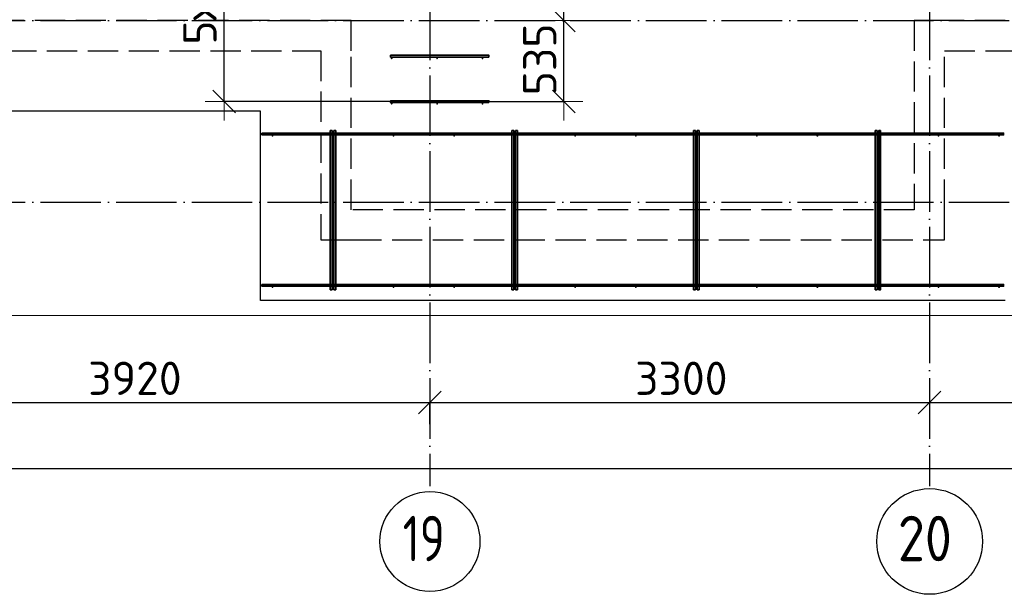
# Model space of a CAD drawing. Header units: millimetres. Extents: x 13527 to 139154, y -122592 to 61893.
# Tile 116 of 128: x 108070 to 114575, y 27408 to 31205. Entities that reach past the tile are written whole.
import ezdxf

# ---------------------------------------------------------------- set-up
doc = ezdxf.new("R2010")
doc.units = ezdxf.units.MM
doc.header["$PDMODE"] = 65
for name, pattern in [('______11', [500, 400, -50, 0, -50]), ('______2', [270, 200, -70]), ('______5', [1100, 800, -100, 100, -100])]:
    doc.linetypes.add(name, pattern=pattern)
for name, color, linetype, lineweight in [('Standard', 7, 'Continuous', 25), ('Арм.стержн. Доп. арматура', 180, 'Continuous', 35), ('Размерная линия_ общее', 7, 'Continuous', 13), ('Стена_ общее', 7, 'Continuous', 35), ('Фундамент_ общее', 7, 'Continuous', 35)]:
    doc.layers.add(name, color=color, linetype=linetype, lineweight=lineweight)
doc.layers.add('Арм.стержн. Фиксатор', color=7, linetype='Continuous', lineweight=35, true_color=0x501e0f)
doc.layers.add('Осевая линия_ общее', color=7, linetype='______5', lineweight=13, true_color=0xa0a0a0)
doc.styles.add('ISOCPEUR', font='ISOCPEUR')
doc.dimstyles.new('DIMSTYLE_16', dxfattribs={"dimtxt": 220, "dimasz": 250, "dimexe": 0, "dimexo": 0, "dimgap": 110, "dimtad": 2, "dimdec": 0, "dimrnd": 1, "dimzin": 12, "dimdsep": 46, "dimtxsty": 'ISOCPEUR', "dimblk1": 'ALL_ML_STRICH', "dimblk2": 'ALL_ML_STRICH', "dimsah": 1, "dimcen": 0, "dimclrd": 7, "dimclre": 256, "dimclrt": 7, "dimadec": 0, "dimazin": 0, "dimtfac": 1, "dimtdec": 0, "dimtix": 1, "dimtmove": 2, "dimatfit": 3, "dimfxl": 0, "dimtzin": 0, "dimlwd": 0, "dimlwe": -3, "dimarcsym": 0})
doc.dimstyles.new('DIMSTYLE_3', dxfattribs={"dimtxt": 220, "dimasz": 250, "dimexe": 0, "dimexo": 0, "dimgap": 110, "dimtad": 2, "dimdec": 0, "dimrnd": 5, "dimzin": 12, "dimdsep": 46, "dimtxsty": 'ISOCPEUR', "dimblk1": 'ALL_ML_STRICH', "dimblk2": 'ALL_ML_STRICH', "dimsah": 1, "dimcen": 0, "dimclrd": 7, "dimclre": 256, "dimclrt": 7, "dimadec": 0, "dimazin": 0, "dimtfac": 1, "dimtdec": 0, "dimtix": 1, "dimtmove": 2, "dimatfit": 3, "dimfxl": 0, "dimtvp": 1.2, "dimtzin": 0, "dimlwd": 0, "dimlwe": -3, "dimarcsym": 0})
doc.dimstyles.new('DIMSTYLE_5', dxfattribs={"dimtxt": 220, "dimasz": 250, "dimexe": 0, "dimexo": 0, "dimgap": 110, "dimtad": 2, "dimdec": 0, "dimrnd": 5, "dimzin": 12, "dimdsep": 46, "dimtxsty": 'ISOCPEUR', "dimblk1": 'ALL_ML_STRICH', "dimblk2": 'ALL_ML_STRICH', "dimsah": 1, "dimcen": 0, "dimclrd": 7, "dimclre": 256, "dimclrt": 7, "dimadec": 0, "dimazin": 0, "dimtfac": 1, "dimtdec": 0, "dimtix": 1, "dimtmove": 2, "dimatfit": 3, "dimfxl": 0, "dimtzin": 0, "dimlwd": 0, "dimlwe": -3, "dimarcsym": 0})

# ---------------------------------------------------------------- blocks, each defined once
blk = doc.blocks.new('ALL_ML_STRICH')
at = {"color": 0, "linetype": 'ByBlock', "lineweight": -2}
for p, q in [((-0.3, -0.3), (0.3, 0.3)), ((0, -0.5), (0, 0.5)), ((-1, 0), (0.5, 0))]:
    blk.add_line(p, q, dxfattribs=at)
blk = doc.blocks.new('*D467')
at = {"layer": 'DEFPOINTS', "color": 7, "linetype": 'Continuous', "lineweight": 13, "transparency": 33554687}
for p in [(111436.2, 31200), (111052.5, 30664), (111665.6, 30664)]:
    blk.add_point(p, dxfattribs=at)
at = {"layer": 'Размерная линия_ общее', "color": 253, "linetype": 'Continuous', "lineweight": -2, "true_color": 0xa0a0a0, "transparency": 33554687}
for p, q in [((111665.6, 31200), (111665.6, 31200)), ((111072.5, 30664), (111665.6, 30664))]:
    blk.add_line(p, q, dxfattribs=at)
at = {"layer": 'Размерная линия_ общее', "color": 7, "linetype": 'Continuous', "lineweight": -2, "transparency": 33554687}
blk.add_line((111665.6, 30664), (111665.6, 31200), dxfattribs=at)
at = {"layer": 'Размерная линия_ общее', "color": 7, "linetype": 'Continuous', "lineweight": 13, "transparency": 33554687, "xscale": 250, "yscale": 250, "zscale": 250}
for p, rotation in [((111665.6, 31200), 90), ((111665.6, 30664), 270)]:
    blk.add_blockref('ALL_ML_STRICH', p, dxfattribs=dict(at, rotation=rotation))
at = {"layer": 'Размерная линия_ общее', "color": 7, "linetype": 'Continuous', "lineweight": 13, "transparency": 33554687, "insert": (111505.6, 30943), "char_height": 220, "width": 660, "attachment_point": 5, "rotation": 90, "style": 'ISOCPEUR'}
blk.add_mtext('\\A1;{535}', dxfattribs=at)
blk = doc.blocks.new('*D468')
at = {"layer": 'DEFPOINTS', "color": 7, "linetype": 'Continuous', "lineweight": 13, "transparency": 33554687}
for p in [(111056.7, 32164), (111436.2, 31200), (111665.6, 31200)]:
    blk.add_point(p, dxfattribs=at)
at = {"layer": 'Размерная линия_ общее', "color": 253, "linetype": 'Continuous', "lineweight": -2, "true_color": 0xa0a0a0, "transparency": 33554687}
for p, q in [((111076.7, 32164), (111665.6, 32164)), ((111665.6, 31200), (111665.6, 31200))]:
    blk.add_line(p, q, dxfattribs=at)
at = {"layer": 'Размерная линия_ общее', "color": 7, "linetype": 'Continuous', "lineweight": -2, "transparency": 33554687}
blk.add_line((111665.6, 31200), (111665.6, 32164), dxfattribs=at)
at = {"layer": 'Размерная линия_ общее', "color": 7, "linetype": 'Continuous', "lineweight": 13, "transparency": 33554687, "xscale": 250, "yscale": 250, "zscale": 250}
for p, rotation in [((111665.6, 32164), 90), ((111665.6, 31200), 270)]:
    blk.add_blockref('ALL_ML_STRICH', p, dxfattribs=dict(at, rotation=rotation))
at = {"layer": 'Размерная линия_ общее', "color": 7, "linetype": 'Continuous', "lineweight": 13, "transparency": 33554687, "insert": (111505.6, 31693), "char_height": 220, "width": 660, "attachment_point": 5, "rotation": 90, "style": 'ISOCPEUR'}
blk.add_mtext('\\A1;{965}', dxfattribs=at)
blk = doc.blocks.new('*D469')
at = {"layer": 'DEFPOINTS', "color": 7, "linetype": 'Continuous', "lineweight": 13, "transparency": 33554687}
for p in [(109751.3, 32164), (109420.8, 30664), (110618.8, 30664)]:
    blk.add_point(p, dxfattribs=at)
at = {"layer": 'Размерная линия_ общее', "color": 253, "linetype": 'Continuous', "lineweight": -2, "true_color": 0xa0a0a0, "transparency": 33554687}
for p, q in [((109731.3, 32164), (109420.8, 32164)), ((110598.8, 30664), (109420.8, 30664))]:
    blk.add_line(p, q, dxfattribs=at)
at = {"layer": 'Размерная линия_ общее', "color": 7, "linetype": 'Continuous', "lineweight": -2, "transparency": 33554687}
blk.add_line((109420.8, 30664), (109420.8, 32164), dxfattribs=at)
at = {"layer": 'Размерная линия_ общее', "color": 7, "linetype": 'Continuous', "lineweight": 13, "transparency": 33554687, "xscale": 250, "yscale": 250, "zscale": 250}
for p, rotation in [((109420.8, 32164), 90), ((109420.8, 30664), 270)]:
    blk.add_blockref('ALL_ML_STRICH', p, dxfattribs=dict(at, rotation=rotation))
at = {"layer": 'Размерная линия_ общее', "color": 7, "linetype": 'Continuous', "lineweight": 13, "transparency": 33554687, "insert": (109150.8, 31040), "char_height": 220, "width": 11, "attachment_point": 1, "rotation": 90, "line_spacing_factor": 0.60241, "style": 'ISOCPEUR'}
blk.add_mtext('5х300', dxfattribs=at)
blk = doc.blocks.new('*D560')
at = {"layer": 'DEFPOINTS', "color": 7, "linetype": 'Continuous', "lineweight": 13, "transparency": 33554687}
for p in [(106860, 28675.7), (106860, 28512.1), (110780, 28512.1)]:
    blk.add_point(p, dxfattribs=at)
at = {"layer": 'Размерная линия_ общее', "color": 253, "linetype": 'Continuous', "lineweight": -2, "true_color": 0xa0a0a0, "transparency": 33554687}
for p, q in [((106860, 28532.1), (106860, 28675.7)), ((110780, 28532.1), (110780, 28675.7))]:
    blk.add_line(p, q, dxfattribs=at)
at = {"layer": 'Размерная линия_ общее', "color": 7, "linetype": 'Continuous', "lineweight": -2, "transparency": 33554687}
blk.add_line((106860, 28675.7), (110780, 28675.7), dxfattribs=at)
at = {"layer": 'Размерная линия_ общее', "color": 7, "linetype": 'Continuous', "lineweight": 13, "transparency": 33554687, "xscale": 250, "yscale": 250, "zscale": 250, "rotation": 180}
blk.add_blockref('ALL_ML_STRICH', (106860, 28675.7), dxfattribs=at)
at = {"layer": 'Размерная линия_ общее', "color": 7, "linetype": 'Continuous', "lineweight": 13, "transparency": 33554687, "xscale": 250, "yscale": 250, "zscale": 250}
blk.add_blockref('ALL_ML_STRICH', (110780, 28675.7), dxfattribs=at)
at = {"layer": 'Размерная линия_ общее', "color": 7, "linetype": 'Continuous', "lineweight": 13, "transparency": 33554687, "insert": (108831, 28835.7), "char_height": 220, "width": 880, "attachment_point": 5, "style": 'ISOCPEUR'}
blk.add_mtext('\\A1;{3920}', dxfattribs=at)
blk = doc.blocks.new('*D561')
at = {"layer": 'DEFPOINTS', "color": 7, "linetype": 'Continuous', "lineweight": 13, "transparency": 33554687}
for p in [(110780, 28675.7), (114080, 28647), (110780, 28512.1)]:
    blk.add_point(p, dxfattribs=at)
at = {"layer": 'Размерная линия_ общее', "color": 253, "linetype": 'Continuous', "lineweight": -2, "true_color": 0xa0a0a0, "transparency": 33554687}
for p, q in [((110780, 28532.1), (110780, 28675.7)), ((114080, 28667), (114080, 28675.7))]:
    blk.add_line(p, q, dxfattribs=at)
at = {"layer": 'Размерная линия_ общее', "color": 7, "linetype": 'Continuous', "lineweight": -2, "transparency": 33554687}
blk.add_line((110780, 28675.7), (114080, 28675.7), dxfattribs=at)
at = {"layer": 'Размерная линия_ общее', "color": 7, "linetype": 'Continuous', "lineweight": 13, "transparency": 33554687, "xscale": 250, "yscale": 250, "zscale": 250, "rotation": 180}
blk.add_blockref('ALL_ML_STRICH', (110780, 28675.7), dxfattribs=at)
at = {"layer": 'Размерная линия_ общее', "color": 7, "linetype": 'Continuous', "lineweight": 13, "transparency": 33554687, "xscale": 250, "yscale": 250, "zscale": 250}
blk.add_blockref('ALL_ML_STRICH', (114080, 28675.7), dxfattribs=at)
at = {"layer": 'Размерная линия_ общее', "color": 7, "linetype": 'Continuous', "lineweight": 13, "transparency": 33554687, "insert": (112441, 28835.7), "char_height": 220, "width": 880, "attachment_point": 5, "style": 'ISOCPEUR'}
blk.add_mtext('\\A1;{3300}', dxfattribs=at)
blk = doc.blocks.new('*D562')
at = {"layer": 'DEFPOINTS', "color": 7, "linetype": 'Continuous', "lineweight": 13, "transparency": 33554687}
for p in [(117380, 28733.7), (114080, 28675.7), (114080, 28647)]:
    blk.add_point(p, dxfattribs=at)
at = {"layer": 'Размерная линия_ общее', "color": 253, "linetype": 'Continuous', "lineweight": -2, "true_color": 0xa0a0a0, "transparency": 33554687}
for p, q in [((117380, 28713.7), (117380, 28675.7)), ((114080, 28667), (114080, 28675.7))]:
    blk.add_line(p, q, dxfattribs=at)
at = {"layer": 'Размерная линия_ общее', "color": 7, "linetype": 'Continuous', "lineweight": -2, "transparency": 33554687}
blk.add_line((114080, 28675.7), (117380, 28675.7), dxfattribs=at)
at = {"layer": 'Размерная линия_ общее', "color": 7, "linetype": 'Continuous', "lineweight": 13, "transparency": 33554687, "xscale": 250, "yscale": 250, "zscale": 250, "rotation": 180}
blk.add_blockref('ALL_ML_STRICH', (114080, 28675.7), dxfattribs=at)
at = {"layer": 'Размерная линия_ общее', "color": 7, "linetype": 'Continuous', "lineweight": 13, "transparency": 33554687, "xscale": 250, "yscale": 250, "zscale": 250}
blk.add_blockref('ALL_ML_STRICH', (117380, 28675.7), dxfattribs=at)
at = {"layer": 'Размерная линия_ общее', "color": 7, "linetype": 'Continuous', "lineweight": 13, "transparency": 33554687, "insert": (115741, 28835.7), "char_height": 220, "width": 880, "attachment_point": 5, "style": 'ISOCPEUR'}
blk.add_mtext('\\A1;{3300}', dxfattribs=at)
blk = doc.blocks.new('*D563')
at = {"layer": 'DEFPOINTS', "color": 7, "linetype": 'Continuous', "lineweight": 13, "transparency": 33554687}
for p in [(75300, 28239.6), (75300, 28122.1), (117380, 28122.1)]:
    blk.add_point(p, dxfattribs=at)
at = {"layer": 'Размерная линия_ общее', "color": 253, "linetype": 'Continuous', "lineweight": -2, "true_color": 0xa0a0a0, "transparency": 33554687}
for p, q in [((75300, 28222.1), (75300, 28239.6)), ((117380, 28222.1), (117380, 28239.6))]:
    blk.add_line(p, q, dxfattribs=at)
at = {"layer": 'Размерная линия_ общее', "color": 7, "linetype": 'Continuous', "lineweight": -2, "transparency": 33554687}
blk.add_line((75300, 28239.6), (117380, 28239.6), dxfattribs=at)
at = {"layer": 'Размерная линия_ общее', "color": 7, "linetype": 'Continuous', "lineweight": 13, "transparency": 33554687, "xscale": 250, "yscale": 250, "zscale": 250, "rotation": 180}
blk.add_blockref('ALL_ML_STRICH', (75300, 28239.6), dxfattribs=at)
at = {"layer": 'Размерная линия_ общее', "color": 7, "linetype": 'Continuous', "lineweight": 13, "transparency": 33554687, "xscale": 250, "yscale": 250, "zscale": 250}
blk.add_blockref('ALL_ML_STRICH', (117380, 28239.6), dxfattribs=at)
at = {"layer": 'Размерная линия_ общее', "color": 7, "linetype": 'Continuous', "lineweight": 13, "transparency": 33554687, "insert": (96340, 28399.6), "char_height": 220, "width": 1100, "attachment_point": 5, "style": 'ISOCPEUR'}
blk.add_mtext('\\A1;{42080}', dxfattribs=at)
blk = doc.blocks.new('СЛОЖНЫЙ_ОБЪЕКТ_6')
at = {"layer": 'Стена_ общее', "color": 9, "linetype": '______2', "lineweight": -3, "true_color": 0xc7c7c7, "transparency": 33554687}
for p, q in [((110260, 31200), (106960, 31200)), ((110260, 31000), (110260, 31200)), ((113980, 31200), (113980, 29950)), ((114180, 31200), (113980, 31200)), ((117280, 31200), (114180, 31200)), ((103660, 31000), (110060, 31000)), ((110060, 31000), (110060, 29750)), ((110260, 29950), (110260, 31000)), ((114180, 29950), (114180, 31000)), ((114180, 31000), (117280, 31000)), ((113980, 29950), (110260, 29950)), ((114180, 29750), (114180, 29950)), ((110060, 29750), (110260, 29750)), ((110260, 29750), (114180, 29750))]:
    blk.add_line(p, q, dxfattribs=at)

msp = doc.modelspace()

# ---------------------------------------------------------------- hatches: boundary and pattern name
at = {"layer": 'Арм.стержн. Доп. арматура', "linetype": 'Continuous', "lineweight": 35, "transparency": 33554687}
for points in [[(110533.5, 30950), (110533, 30952.3), (110531.7, 30954.2), (110529.8, 30955.5), (110527.5, 30956), (110525.2, 30955.5), (110523.3, 30954.2), (110522, 30952.3), (110521.5, 30950), (110522, 30947.7), (110523.3, 30945.8), (110525.2, 30944.5), (110527.5, 30944), (110529.8, 30944.5), (110531.7, 30945.8), (110533, 30947.7)], [(110833.5, 30950), (110833, 30952.3), (110831.7, 30954.2), (110829.8, 30955.5), (110827.5, 30956), (110825.2, 30955.5), (110823.3, 30954.2), (110822, 30952.3), (110821.5, 30950), (110822, 30947.7), (110823.3, 30945.8), (110825.2, 30944.5), (110827.5, 30944), (110829.8, 30944.5), (110831.7, 30945.8), (110833, 30947.7)], [(111133.5, 30950), (111133, 30952.3), (111131.7, 30954.2), (111129.8, 30955.5), (111127.5, 30956), (111125.2, 30955.5), (111123.3, 30954.2), (111122, 30952.3), (111121.5, 30950), (111122, 30947.7), (111123.3, 30945.8), (111125.2, 30944.5), (111127.5, 30944), (111129.8, 30944.5), (111131.7, 30945.8), (111133, 30947.7)], [(110533.5, 30650), (110533, 30652.3), (110531.7, 30654.2), (110529.8, 30655.5), (110527.5, 30656), (110525.2, 30655.5), (110523.3, 30654.2), (110522, 30652.3), (110521.5, 30650), (110522, 30647.7), (110523.3, 30645.8), (110525.2, 30644.5), (110527.5, 30644), (110529.8, 30644.5), (110531.7, 30645.8), (110533, 30647.7)], [(110833.5, 30650), (110833, 30652.3), (110831.7, 30654.2), (110829.8, 30655.5), (110827.5, 30656), (110825.2, 30655.5), (110823.3, 30654.2), (110822, 30652.3), (110821.5, 30650), (110822, 30647.7), (110823.3, 30645.8), (110825.2, 30644.5), (110827.5, 30644), (110829.8, 30644.5), (110831.7, 30645.8), (110833, 30647.7)], [(111133.5, 30650), (111133, 30652.3), (111131.7, 30654.2), (111129.8, 30655.5), (111127.5, 30656), (111125.2, 30655.5), (111123.3, 30654.2), (111122, 30652.3), (111121.5, 30650), (111122, 30647.7), (111123.3, 30645.8), (111125.2, 30644.5), (111127.5, 30644), (111129.8, 30644.5), (111131.7, 30645.8), (111133, 30647.7)]]:
    msp.add_hatch(color=34, dxfattribs=at).paths.add_polyline_path(points)
at = {"layer": 'Арм.стержн. Фиксатор', "linetype": 'Continuous', "lineweight": 35, "transparency": 33554687}
for points in [[(109746, 30438), (109745.5, 30440.3), (109744.2, 30442.2), (109742.3, 30443.5), (109740, 30444), (109737.7, 30443.5), (109735.8, 30442.2), (109734.5, 30440.3), (109734, 30438), (109734.5, 30435.7), (109735.8, 30433.8), (109737.7, 30432.5), (109740, 30432), (109742.3, 30432.5), (109744.2, 30433.8), (109745.5, 30435.7)], [(110146, 30438), (110145.5, 30440.3), (110144.2, 30442.2), (110142.3, 30443.5), (110140, 30444), (110137.7, 30443.5), (110135.8, 30442.2), (110134.5, 30440.3), (110134, 30438), (110134.5, 30435.7), (110135.8, 30433.8), (110137.7, 30432.5), (110140, 30432), (110142.3, 30432.5), (110144.2, 30433.8), (110145.5, 30435.7)], [(110546, 30438), (110545.5, 30440.3), (110544.2, 30442.2), (110542.3, 30443.5), (110540, 30444), (110537.7, 30443.5), (110535.8, 30442.2), (110534.5, 30440.3), (110534, 30438), (110534.5, 30435.7), (110535.8, 30433.8), (110537.7, 30432.5), (110540, 30432), (110542.3, 30432.5), (110544.2, 30433.8), (110545.5, 30435.7)], [(110946, 30438), (110945.5, 30440.3), (110944.2, 30442.2), (110942.3, 30443.5), (110940, 30444), (110937.7, 30443.5), (110935.8, 30442.2), (110934.5, 30440.3), (110934, 30438), (110934.5, 30435.7), (110935.8, 30433.8), (110937.7, 30432.5), (110940, 30432), (110942.3, 30432.5), (110944.2, 30433.8), (110945.5, 30435.7)], [(111346, 30438), (111345.5, 30440.3), (111344.2, 30442.2), (111342.3, 30443.5), (111340, 30444), (111337.7, 30443.5), (111335.8, 30442.2), (111334.5, 30440.3), (111334, 30438), (111334.5, 30435.7), (111335.8, 30433.8), (111337.7, 30432.5), (111340, 30432), (111342.3, 30432.5), (111344.2, 30433.8), (111345.5, 30435.7)], [(111746, 30438), (111745.5, 30440.3), (111744.2, 30442.2), (111742.3, 30443.5), (111740, 30444), (111737.7, 30443.5), (111735.8, 30442.2), (111734.5, 30440.3), (111734, 30438), (111734.5, 30435.7), (111735.8, 30433.8), (111737.7, 30432.5), (111740, 30432), (111742.3, 30432.5), (111744.2, 30433.8), (111745.5, 30435.7)], [(112146, 30438), (112145.5, 30440.3), (112144.2, 30442.2), (112142.3, 30443.5), (112140, 30444), (112137.7, 30443.5), (112135.8, 30442.2), (112134.5, 30440.3), (112134, 30438), (112134.5, 30435.7), (112135.8, 30433.8), (112137.7, 30432.5), (112140, 30432), (112142.3, 30432.5), (112144.2, 30433.8), (112145.5, 30435.7)], [(112546, 30438), (112545.5, 30440.3), (112544.2, 30442.2), (112542.3, 30443.5), (112540, 30444), (112537.7, 30443.5), (112535.8, 30442.2), (112534.5, 30440.3), (112534, 30438), (112534.5, 30435.7), (112535.8, 30433.8), (112537.7, 30432.5), (112540, 30432), (112542.3, 30432.5), (112544.2, 30433.8), (112545.5, 30435.7)], [(112946, 30438), (112945.5, 30440.3), (112944.2, 30442.2), (112942.3, 30443.5), (112940, 30444), (112937.7, 30443.5), (112935.8, 30442.2), (112934.5, 30440.3), (112934, 30438), (112934.5, 30435.7), (112935.8, 30433.8), (112937.7, 30432.5), (112940, 30432), (112942.3, 30432.5), (112944.2, 30433.8), (112945.5, 30435.7)], [(113346, 30438), (113345.5, 30440.3), (113344.2, 30442.2), (113342.3, 30443.5), (113340, 30444), (113337.7, 30443.5), (113335.8, 30442.2), (113334.5, 30440.3), (113334, 30438), (113334.5, 30435.7), (113335.8, 30433.8), (113337.7, 30432.5), (113340, 30432), (113342.3, 30432.5), (113344.2, 30433.8), (113345.5, 30435.7)], [(113746, 30438), (113745.5, 30440.3), (113744.2, 30442.2), (113742.3, 30443.5), (113740, 30444), (113737.7, 30443.5), (113735.8, 30442.2), (113734.5, 30440.3), (113734, 30438), (113734.5, 30435.7), (113735.8, 30433.8), (113737.7, 30432.5), (113740, 30432), (113742.3, 30432.5), (113744.2, 30433.8), (113745.5, 30435.7)], [(114146, 30438), (114145.5, 30440.3), (114144.2, 30442.2), (114142.3, 30443.5), (114140, 30444), (114137.7, 30443.5), (114135.8, 30442.2), (114134.5, 30440.3), (114134, 30438), (114134.5, 30435.7), (114135.8, 30433.8), (114137.7, 30432.5), (114140, 30432), (114142.3, 30432.5), (114144.2, 30433.8), (114145.5, 30435.7)], [(114546, 30438), (114545.5, 30440.3), (114544.2, 30442.2), (114542.3, 30443.5), (114540, 30444), (114537.7, 30443.5), (114535.8, 30442.2), (114534.5, 30440.3), (114534, 30438), (114534.5, 30435.7), (114535.8, 30433.8), (114537.7, 30432.5), (114540, 30432), (114542.3, 30432.5), (114544.2, 30433.8), (114545.5, 30435.7)], [(109746, 29438), (109745.5, 29440.3), (109744.2, 29442.2), (109742.3, 29443.5), (109740, 29444), (109737.7, 29443.5), (109735.8, 29442.2), (109734.5, 29440.3), (109734, 29438), (109734.5, 29435.7), (109735.8, 29433.8), (109737.7, 29432.5), (109740, 29432), (109742.3, 29432.5), (109744.2, 29433.8), (109745.5, 29435.7)], [(110146, 29438), (110145.5, 29440.3), (110144.2, 29442.2), (110142.3, 29443.5), (110140, 29444), (110137.7, 29443.5), (110135.8, 29442.2), (110134.5, 29440.3), (110134, 29438), (110134.5, 29435.7), (110135.8, 29433.8), (110137.7, 29432.5), (110140, 29432), (110142.3, 29432.5), (110144.2, 29433.8), (110145.5, 29435.7)], [(110546, 29438), (110545.5, 29440.3), (110544.2, 29442.2), (110542.3, 29443.5), (110540, 29444), (110537.7, 29443.5), (110535.8, 29442.2), (110534.5, 29440.3), (110534, 29438), (110534.5, 29435.7), (110535.8, 29433.8), (110537.7, 29432.5), (110540, 29432), (110542.3, 29432.5), (110544.2, 29433.8), (110545.5, 29435.7)], [(110946, 29438), (110945.5, 29440.3), (110944.2, 29442.2), (110942.3, 29443.5), (110940, 29444), (110937.7, 29443.5), (110935.8, 29442.2), (110934.5, 29440.3), (110934, 29438), (110934.5, 29435.7), (110935.8, 29433.8), (110937.7, 29432.5), (110940, 29432), (110942.3, 29432.5), (110944.2, 29433.8), (110945.5, 29435.7)], [(111346, 29438), (111345.5, 29440.3), (111344.2, 29442.2), (111342.3, 29443.5), (111340, 29444), (111337.7, 29443.5), (111335.8, 29442.2), (111334.5, 29440.3), (111334, 29438), (111334.5, 29435.7), (111335.8, 29433.8), (111337.7, 29432.5), (111340, 29432), (111342.3, 29432.5), (111344.2, 29433.8), (111345.5, 29435.7)], [(111746, 29438), (111745.5, 29440.3), (111744.2, 29442.2), (111742.3, 29443.5), (111740, 29444), (111737.7, 29443.5), (111735.8, 29442.2), (111734.5, 29440.3), (111734, 29438), (111734.5, 29435.7), (111735.8, 29433.8), (111737.7, 29432.5), (111740, 29432), (111742.3, 29432.5), (111744.2, 29433.8), (111745.5, 29435.7)], [(112146, 29438), (112145.5, 29440.3), (112144.2, 29442.2), (112142.3, 29443.5), (112140, 29444), (112137.7, 29443.5), (112135.8, 29442.2), (112134.5, 29440.3), (112134, 29438), (112134.5, 29435.7), (112135.8, 29433.8), (112137.7, 29432.5), (112140, 29432), (112142.3, 29432.5), (112144.2, 29433.8), (112145.5, 29435.7)], [(112546, 29438), (112545.5, 29440.3), (112544.2, 29442.2), (112542.3, 29443.5), (112540, 29444), (112537.7, 29443.5), (112535.8, 29442.2), (112534.5, 29440.3), (112534, 29438), (112534.5, 29435.7), (112535.8, 29433.8), (112537.7, 29432.5), (112540, 29432), (112542.3, 29432.5), (112544.2, 29433.8), (112545.5, 29435.7)], [(112946, 29438), (112945.5, 29440.3), (112944.2, 29442.2), (112942.3, 29443.5), (112940, 29444), (112937.7, 29443.5), (112935.8, 29442.2), (112934.5, 29440.3), (112934, 29438), (112934.5, 29435.7), (112935.8, 29433.8), (112937.7, 29432.5), (112940, 29432), (112942.3, 29432.5), (112944.2, 29433.8), (112945.5, 29435.7)], [(113346, 29438), (113345.5, 29440.3), (113344.2, 29442.2), (113342.3, 29443.5), (113340, 29444), (113337.7, 29443.5), (113335.8, 29442.2), (113334.5, 29440.3), (113334, 29438), (113334.5, 29435.7), (113335.8, 29433.8), (113337.7, 29432.5), (113340, 29432), (113342.3, 29432.5), (113344.2, 29433.8), (113345.5, 29435.7)], [(113746, 29438), (113745.5, 29440.3), (113744.2, 29442.2), (113742.3, 29443.5), (113740, 29444), (113737.7, 29443.5), (113735.8, 29442.2), (113734.5, 29440.3), (113734, 29438), (113734.5, 29435.7), (113735.8, 29433.8), (113737.7, 29432.5), (113740, 29432), (113742.3, 29432.5), (113744.2, 29433.8), (113745.5, 29435.7)], [(114146, 29438), (114145.5, 29440.3), (114144.2, 29442.2), (114142.3, 29443.5), (114140, 29444), (114137.7, 29443.5), (114135.8, 29442.2), (114134.5, 29440.3), (114134, 29438), (114134.5, 29435.7), (114135.8, 29433.8), (114137.7, 29432.5), (114140, 29432), (114142.3, 29432.5), (114144.2, 29433.8), (114145.5, 29435.7)], [(114546, 29438), (114545.5, 29440.3), (114544.2, 29442.2), (114542.3, 29443.5), (114540, 29444), (114537.7, 29443.5), (114535.8, 29442.2), (114534.5, 29440.3), (114534, 29438), (114534.5, 29435.7), (114535.8, 29433.8), (114537.7, 29432.5), (114540, 29432), (114542.3, 29432.5), (114544.2, 29433.8), (114545.5, 29435.7)]]:
    msp.add_hatch(color=34, dxfattribs=at).paths.add_polyline_path(points)

# ---------------------------------------------------------------- linework, layer by layer
at = {"layer": 'Standard', "color": 7, "linetype": 'Continuous', "lineweight": 13, "transparency": 33554687}
msp.add_lwpolyline([(75100, 29250), (117980, 29250), (117980, 46440), (75100, 46440), (75100, 29250)], dxfattribs=at)
at = {"layer": 'Арм.стержн. Доп. арматура', "color": 34, "linetype": 'Continuous', "lineweight": 35, "transparency": 33554687}
for points in [[(111170, 30958), (110520, 30958), (110520, 30970), (111170, 30970), (111170, 30958)], [(111170, 30958), (110520, 30958), (110520, 30970), (111170, 30970), (111170, 30958)], [(111170, 30658), (110520, 30658), (110520, 30670), (111170, 30670), (111170, 30658)], [(111170, 30658), (110520, 30658), (110520, 30670), (111170, 30670), (111170, 30658)]]:
    msp.add_lwpolyline(points, dxfattribs=at)
at = {"layer": 'Арм.стержн. Фиксатор', "color": 34, "linetype": 'Continuous', "lineweight": 35, "transparency": 33554687}
for points in [[(109670, 30456), (114570, 30456), (114570, 30444), (109670, 30444), (109670, 30456)], [(109670, 30456), (114570, 30456), (114570, 30444), (109670, 30444), (109670, 30456)], [(110122, 29421.1), (110122, 30473.1), (110134, 30473.1), (110134, 29421.1), (110122, 29421.1)], [(110158, 30472.9), (110158, 29420.8), (110146, 29420.8), (110146, 30472.9), (110158, 30472.9)], [(111322, 29421.1), (111322, 30473.1), (111334, 30473.1), (111334, 29421.1), (111322, 29421.1)], [(111358, 30472.9), (111358, 29420.8), (111346, 29420.8), (111346, 30472.9), (111358, 30472.9)], [(112522, 29421.1), (112522, 30473.1), (112534, 30473.1), (112534, 29421.1), (112522, 29421.1)], [(112558, 30472.9), (112558, 29420.8), (112546, 29420.8), (112546, 30472.9), (112558, 30472.9)], [(113722, 29421.1), (113722, 30473.1), (113734, 30473.1), (113734, 29421.1), (113722, 29421.1)], [(113758, 30472.9), (113758, 29420.8), (113746, 29420.8), (113746, 30472.9), (113758, 30472.9)], [(109670, 29456), (114570, 29456), (114570, 29444), (109670, 29444), (109670, 29456)], [(109670, 29456), (114570, 29456), (114570, 29444), (109670, 29444), (109670, 29456)]]:
    msp.add_lwpolyline(points, dxfattribs=at)
at = {"layer": 'Осевая линия_ общее', "color": 253, "linetype": '______11', "lineweight": -3, "true_color": 0xa0a0a0, "transparency": 33554687}
for p, q in [((110780, 46340), (110780, 28122.1)), ((114080, 46340), (114080, 28122.1)), ((75200, 31200), (119325.4, 31200)), ((75200, 30000), (119325.4, 30000))]:
    msp.add_line(p, q, dxfattribs=at)
at = {"layer": 'Осевая линия_ общее', "color": 7, "linetype": 'Continuous', "lineweight": -3, "transparency": 33554687}
for centre, radius in [((114081.8, 27757.6), 349.3), ((110780.4, 27757.6), 330.4)]:
    msp.add_circle(centre, radius, dxfattribs=at)
at = {"layer": 'Фундамент_ общее', "color": 7, "lineweight": 25, "transparency": 33554687}
for p, q in [((109660, 30600), (104060, 30600)), ((109660, 29350), (109660, 30600)), ((114580, 29350), (109660, 29350))]:
    msp.add_line(p, q, dxfattribs=at)
at = {"layer": 'Фундамент_ общее', "color": 7, "linetype": 'Continuous', "lineweight": 25, "transparency": 33554687}
for p, q in [((109660, 30600), (104060, 30600)), ((109660, 29350), (109660, 30600)), ((114580, 29350), (109660, 29350))]:
    msp.add_line(p, q, dxfattribs=at)

# ---------------------------------------------------------------- block references
at = {"layer": 'Стена_ общее', "color": 9, "linetype": '______2', "lineweight": -3, "true_color": 0xc7c7c7, "transparency": 33554687}
msp.add_blockref('СЛОЖНЫЙ_ОБЪЕКТ_6', (0, 0), dxfattribs=at)

# ---------------------------------------------------------------- texts
at = {"layer": 'Осевая линия_ общее', "color": 7, "linetype": 'Continuous', "lineweight": -3, "transparency": 33554687, "char_height": 300, "attachment_point": 7, "style": 'ISOCPEUR'}
for s, insert, width in [('\\W0.75;19', (110600.4, 27627.1), 472.281), ('\\W0.87;20', (113871.8, 27627.1), 550.812)]:
    msp.add_mtext(s, dxfattribs=dict(at, insert=insert, width=width))

# ---------------------------------------------------------------- dimensions: what is measured, and where the dimension line sits
at = {"layer": 'Размерная линия_ общее', "color": 7, "linetype": 'Continuous', "lineweight": 13, "transparency": 33554687}
dim = msp.add_linear_dim(base=(109420.8, 32164), p1=(110598.8, 30664), p2=(109731.3, 32164), angle=90, text='5х300', dimstyle='DIMSTYLE_5', override={"dimpost": '<>', "dimclrd": 7, "dimclre": 253, "dimclrt": 7, "dimlwd": 0, "dimlwe": 65533}, dxfattribs=at)
dim.commit()
dim.dimension.update_dxf_attribs({"geometry": '*D469', "text_midpoint": (109310.8, 31414), "dimtype": 160})
for base, p1, p2, dimstyle, picture, middle in [((111665.6, 32164), (111665.6, 31200), (111076.7, 32164), 'DIMSTYLE_5', '*D468', (111505.6, 31693)), ((111665.6, 31200), (111072.5, 30664), (111665.6, 31200), 'DIMSTYLE_3', '*D467', (111505.6, 30943))]:
    dim = msp.add_linear_dim(base=base, p1=p1, p2=p2, angle=90, dimstyle=dimstyle, override={"dimpost": '<>', "dimclrd": 7, "dimclre": 253, "dimclrt": 7, "dimlwd": 0, "dimlwe": 65533}, dxfattribs=at)
    dim.commit()
    dim.dimension.update_dxf_attribs({"geometry": picture, "text_midpoint": middle, "dimtype": 160})
for base, p1, p2, dimstyle, picture, middle in [((110780, 28675.7), (106860, 28532.1), (110780, 28532.1), 'DIMSTYLE_5', '*D560', (108831, 28835.7)), ((114080, 28675.7), (110780, 28532.1), (114080, 28667), 'DIMSTYLE_5', '*D561', (112441, 28835.7)), ((117380, 28675.7), (114080, 28667), (117380, 28713.7), 'DIMSTYLE_5', '*D562', (115741, 28835.7)), ((117380, 28239.6), (75300, 28222.1), (117380, 28222.1), 'DIMSTYLE_16', '*D563', (96340, 28399.6))]:
    dim = msp.add_linear_dim(base=base, p1=p1, p2=p2, dimstyle=dimstyle, override={"dimpost": '<>', "dimclrd": 7, "dimclre": 253, "dimclrt": 7, "dimlwd": 0, "dimlwe": 65533}, dxfattribs=at)
    dim.commit()
    dim.dimension.update_dxf_attribs({"geometry": picture, "text_midpoint": middle, "dimtype": 160})

doc.saveas('drawing.dxf')
